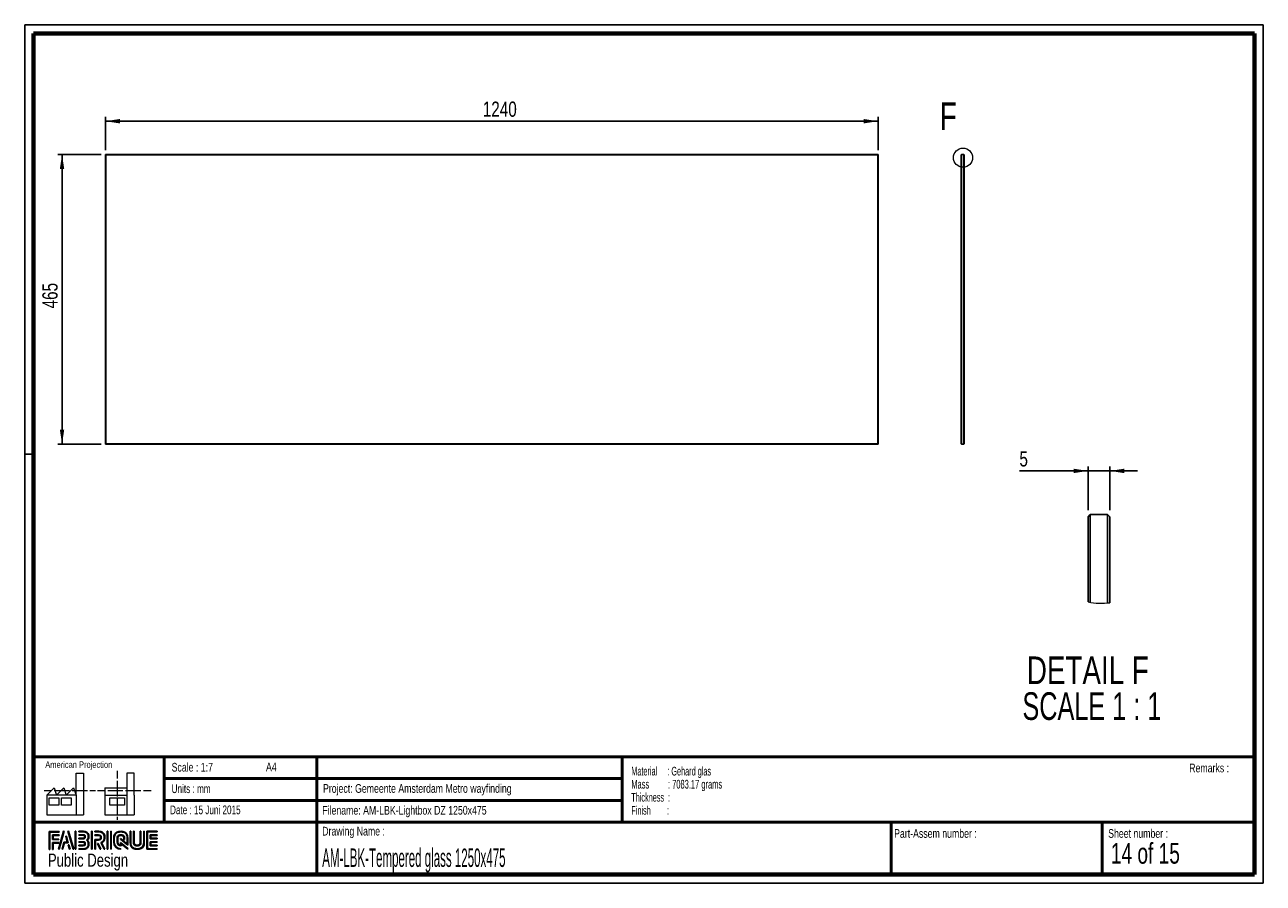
# Paper-space layout 'Tempered glass' of a CAD drawing. Header units: millimetres. Extents: x 7 to 291, y 7 to 204.
import ezdxf

# ---------------------------------------------------------------- set-up
doc = ezdxf.new("R2010")
doc.units = ezdxf.units.MM
for name, color, linetype in [('LAYER1', 7, 'Continuous'), ('LAYER2', 7, 'Continuous'), ('LOGO', 7, 'Continuous')]:
    doc.layers.add(name, color=color, linetype=linetype)
doc.styles.add('SLDTEXTSTYLE0', font='TXT', dxfattribs={"width": 0.7})
doc.styles.add('SLDTEXTSTYLE1', font='TXT', dxfattribs={"width": 0.75})
doc.styles.add('SLDTEXTSTYLE10', font='TXT', dxfattribs={"width": 0.56375})
doc.styles.add('SLDTEXTSTYLE14', font='TXT', dxfattribs={"width": 0.6875})
doc.styles.add('SLDTEXTSTYLE2', font='TXT', dxfattribs={"width": 0.697368})
doc.styles.add('SLDTEXTSTYLE6', font='TXT', dxfattribs={"width": 0.605})
doc.styles.add('SLDTEXTSTYLE7', font='TXT', dxfattribs={"width": 0.549})
doc.styles.add('SLDTEXTSTYLE8', font='TXT', dxfattribs={"width": 0.467045})
doc.styles.add('SLDTEXTSTYLE9', font='TXT', dxfattribs={"width": 0.681818})
doc.dimstyles.new('SLDDIMSTYLE18', dxfattribs={"dimtxt": 3.5, "dimasz": 3.302, "dimexe": 0, "dimexo": 0.0625, "dimgap": 0.875, "dimtad": 1, "dimrnd": 1e-09, "dimzin": 12, "dimdsep": 46, "dimtxsty": 'SLDTEXTSTYLE1', "dimsah": 1, "dimcen": 0.09, "dimadec": 0, "dimazin": 3, "dimtfac": 1, "dimtmove": 0, "dimatfit": 0, "dimfxl": 1, "dimfrac": 2, "dimtolj": 1, "dimtzin": 12, "dimarcsym": 0})
doc.dimstyles.new('SLDDIMSTYLE5', dxfattribs={"dimtxt": 3.5, "dimasz": 3.302, "dimexe": 0, "dimexo": 0.0625, "dimgap": 0.875, "dimtad": 1, "dimlfac": 7, "dimrnd": 1e-09, "dimzin": 12, "dimdsep": 46, "dimtxsty": 'SLDTEXTSTYLE1', "dimsah": 1, "dimcen": 0.09, "dimadec": 0, "dimazin": 3, "dimtfac": 1, "dimtofl": 0, "dimtmove": 0, "dimatfit": 3, "dimfxl": 1, "dimfrac": 2, "dimtolj": 1, "dimtzin": 12, "dimarcsym": 0})

# ---------------------------------------------------------------- blocks, each defined once
blk = doc.blocks.new('SW_NOTE_0_47')
at = {"layer": 'LOGO', "color": 0, "char_height": 2, "attachment_point": 1}
for s, insert, style in [('Material     : Gehard glas', (0, 2.58), 'SLDTEXTSTYLE6'), ('Mass         : 7083.17 grams', (0, -0.42), 'SLDTEXTSTYLE10'), ('Thickness  :', (0, -3.42), 'SLDTEXTSTYLE6'), ('Finish        :', (0, -6.42), 'SLDTEXTSTYLE7')]:
    blk.add_mtext(s, dxfattribs=dict(at, insert=insert, style=style))
blk = doc.blocks.new('_D_55')
at = {"layer": 'LOGO'}
for p, q in [((25.09, 174.99), (25.09, 182.65)), ((202.23, 174.99), (202.23, 182.65)), ((202.23, 181.65), (25.09, 181.65))]:
    blk.add_line(p, q, dxfattribs=at)
for points in [[(25.09, 181.65), (28.39, 181.14), (28.39, 182.16)], [(202.23, 181.65), (198.93, 182.16), (198.93, 181.14)]]:
    blk.add_solid(points, dxfattribs=at)
at = {"layer": 'LOGO', "insert": (111.59, 186.16), "char_height": 3.5, "attachment_point": 1, "style": 'SLDTEXTSTYLE1'}
blk.add_mtext('1240', dxfattribs=at)
blk = doc.blocks.new('_D_56')
at = {"layer": 'LOGO'}
for p, q in [((24.09, 173.99), (14.12, 173.99)), ((15.12, 173.99), (15.12, 107.56)), ((24.09, 107.56), (14.12, 107.56))]:
    blk.add_line(p, q, dxfattribs=at)
for points in [[(15.12, 173.99), (14.61, 170.69), (15.62, 170.69)], [(15.12, 107.56), (15.62, 110.87), (14.61, 110.87)]]:
    blk.add_solid(points, dxfattribs=at)
at = {"layer": 'LOGO', "insert": (10.6, 138.68), "char_height": 3.5, "attachment_point": 1, "rotation": 90, "style": 'SLDTEXTSTYLE1'}
blk.add_mtext('465', dxfattribs=at)
blk = doc.blocks.new('_D_57')
at = {"layer": 'LOGO'}
for p, q in [((250.39, 92.4), (250.39, 102.4)), ((255.39, 92.4), (255.39, 102.4)), ((250.39, 101.4), (234.66, 101.4)), ((255.39, 101.4), (250.39, 101.4)), ((255.39, 101.4), (261.74, 101.4))]:
    blk.add_line(p, q, dxfattribs=at)
for points in [[(250.39, 101.4), (247.09, 101.91), (247.09, 100.9)], [(255.39, 101.4), (258.7, 100.9), (258.7, 101.91)]]:
    blk.add_solid(points, dxfattribs=at)
at = {"layer": 'LOGO', "insert": (234.66, 105.92), "char_height": 3.5, "attachment_point": 1, "style": 'SLDTEXTSTYLE1'}
blk.add_mtext('5', dxfattribs=at)
blk = doc.blocks.new('SW_NOTE_0_48')
at = {"layer": 'LOGO', "color": 0, "char_height": 6.35, "attachment_point": 2}
for s, insert, style in [('DETAIL F', (16.17, 8.19), 'SLDTEXTSTYLE1'), ('SCALE 1 : 1', (17.1, -0.03), 'SLDTEXTSTYLE9')]:
    blk.add_mtext(s, dxfattribs=dict(at, insert=insert, style=style))

psp = doc.layouts.new('Tempered glass')

# ---------------------------------------------------------------- hatches: boundary and pattern name
at = {"layer": 'LOGO'}
for points in [[(12.1556, 14.5513), (12.2937, 14.5513), (12.2937, 18.5369), (14.4917, 18.5369), (14.4917, 18.6746), (12.1556, 18.6746)], [(13.0549, 16.9247), (13.0549, 17.7554), (14.4917, 17.7554), (14.4917, 17.8937), (12.9168, 17.8937), (12.9168, 16.7864), (14.3556, 16.7864), (14.3556, 16.9247)], [(15.6216, 18.6974), (15.4787, 18.6974), (14.2989, 14.5741), (14.4415, 14.5741)], [(15.2569, 14.5741), (15.6687, 16.0853), (16.5031, 16.0853), (16.108, 17.5808), (15.9604, 17.5808), (16.3241, 16.2236), (15.563, 16.2236), (15.1166, 14.5741)], [(17.7833, 14.5741), (16.6032, 18.6974), (16.4562, 18.6974), (17.6385, 14.5741)], [(18.2845, 14.5741), (18.2845, 18.6974), (18.1462, 18.6974), (18.1462, 14.5741)], [(21.988, 14.5741), (21.988, 18.6974), (21.8497, 18.6974), (21.8497, 14.5741)], [(25.6356, 14.5741), (25.6356, 18.6974), (25.4976, 18.6974), (25.4976, 14.5741)], [(26.4201, 14.5741), (26.4201, 18.6974), (26.2822, 18.6974), (26.2822, 14.5741)], [(35.4978, 17.0959), (35.4978, 17.7782), (36.9288, 17.7782), (36.9288, 17.9165), (35.3592, 17.9165), (35.3592, 16.9574), (36.9288, 16.9574), (36.9288, 17.0959)], [(13.0549, 14.5513), (13.0549, 16.0053), (14.3556, 16.0053), (14.3556, 16.1431), (12.9168, 16.1431), (12.9168, 14.5513)], [(16.9549, 14.5741), (16.6818, 15.5614), (16.5341, 15.5614), (16.8148, 14.5741)], [(24.0365, 14.5741), (23.378, 15.9163), (23.2241, 15.9163), (23.8828, 14.5741)], [(36.9288, 15.3561), (36.9288, 15.4945), (35.4978, 15.4945), (35.4978, 16.1769), (36.9288, 16.1769), (36.9288, 16.315), (35.3592, 16.315), (35.3592, 15.3561)]]:
    psp.add_hatch(color=256, dxfattribs=at).paths.add_polyline_path(points, flags=0)
h = psp.add_hatch(color=256, dxfattribs=at)
edge = h.paths.add_edge_path(flags=0)
edge.add_line((18.9972, 14.5741), (20.0042, 14.5741))
edge.add_spline(control_points=[(20.0042, 14.5741), (20.6984, 14.5741), (21.2627, 15.1403), (21.2627, 15.8358), (21.2627, 16.1289), (21.1483, 16.4103), (20.9458, 16.6392), (21.1483, 16.8676), (21.2627, 17.1492), (21.2627, 17.4425), (21.2627, 18.1373), (20.6984, 18.7026), (20.0042, 18.7026)], knot_values=[0, 0, 0, 0, 1, 2, 3, 4, 5, 6, 7, 8, 9, 10, 10, 10, 10], weights=[1, 1, 1, 1, 1, 1, 1, 1, 1, 1, 1, 1, 1], degree=3, periodic=0)
edge.add_line((20.0042, 18.7026), (18.9972, 18.7026))
edge.add_line((18.9972, 18.7026), (18.9972, 18.5645))
edge.add_line((18.9972, 18.5645), (20.0042, 18.5645))
edge.add_spline(control_points=[(20.0042, 18.5645), (20.6221, 18.5645), (21.1247, 18.0612), (21.1247, 17.4425), (21.1247, 17.1653), (21.0121, 16.897), (20.808, 16.687)], knot_values=[0, 0, 0, 0, 1, 2, 3, 4, 4, 4, 4], weights=[1, 1, 1, 1, 1, 1, 1], degree=3, periodic=0)
edge.add_line((20.808, 16.687), (20.7611, 16.6392))
edge.add_line((20.7611, 16.6392), (20.808, 16.5908))
edge.add_spline(control_points=[(20.808, 16.5908), (21.0121, 16.3809), (21.1247, 16.1126), (21.1247, 15.8358), (21.1247, 15.2162), (20.6221, 14.7124), (20.0042, 14.7124)], knot_values=[0, 0, 0, 0, 1, 2, 3, 4, 4, 4, 4], weights=[1, 1, 1, 1, 1, 1, 1], degree=3, periodic=0)
edge.add_line((20.0042, 14.7124), (18.9972, 14.7124))
edge.add_line((18.9972, 14.7124), (18.9972, 14.5741))
h = psp.add_hatch(color=256, dxfattribs=at)
edge = h.paths.add_edge_path(flags=0)
edge.add_line((18.9972, 16.9571), (20.0022, 16.9571))
edge.add_spline(control_points=[(20.0022, 16.9571), (20.2546, 16.9884), (20.4382, 17.1968), (20.4382, 17.442), (20.4382, 17.7119), (20.2241, 17.9238), (19.9504, 17.9238)], knot_values=[0, 0, 0, 0, 1, 2, 3, 4, 4, 4, 4], weights=[1, 1, 1, 1, 1, 1, 1], degree=3, periodic=0)
edge.add_line((19.9504, 17.9238), (18.9972, 17.9238))
edge.add_line((18.9972, 17.9238), (18.9972, 17.7856))
edge.add_line((18.9972, 17.7856), (19.9504, 17.7856))
edge.add_spline(control_points=[(19.9504, 17.7856), (20.1465, 17.7856), (20.3002, 17.6347), (20.3002, 17.442), (20.3002, 17.2663), (20.1685, 17.1169), (19.9931, 17.0945)], knot_values=[0, 0, 0, 0, 1, 2, 3, 4, 4, 4, 4], weights=[1, 1, 1, 1, 1, 1, 1], degree=3, periodic=0)
edge.add_line((19.9931, 17.0945), (18.9972, 17.095))
edge.add_line((18.9972, 17.095), (18.9972, 16.9571))
h = psp.add_hatch(color=256, dxfattribs=at)
edge = h.paths.add_edge_path(flags=0)
edge.add_line((24.7579, 14.5741), (24.9113, 14.5741))
edge.add_line((24.9113, 14.5741), (24.1868, 16.0495))
edge.add_spline(control_points=[(24.1868, 16.0495), (24.6425, 16.2927), (24.9381, 16.7668), (24.9381, 17.2873), (24.9381, 18.0647), (24.3067, 18.6974), (23.5307, 18.6974)], knot_values=[0, 0, 0, 0, 1, 2, 3, 4, 4, 4, 4], weights=[1, 1, 1, 1, 1, 1, 1], degree=3, periodic=0)
edge.add_line((23.5307, 18.6974), (22.6341, 18.6974))
edge.add_line((22.6341, 18.6974), (22.6341, 18.5596))
edge.add_line((22.6341, 18.5596), (23.5307, 18.5596))
edge.add_spline(control_points=[(23.5307, 18.5596), (24.2307, 18.5596), (24.8002, 17.9888), (24.8002, 17.2873), (24.8002, 16.7961), (24.5134, 16.3438), (24.0687, 16.1354)], knot_values=[0, 0, 0, 0, 1, 2, 3, 4, 4, 4, 4], weights=[1, 1, 1, 1, 1, 1, 1], degree=3, periodic=0)
edge.add_line((24.0687, 16.1354), (24.005, 16.1056))
edge.add_line((24.005, 16.1056), (24.7579, 14.5741))
h = psp.add_hatch(color=256, dxfattribs=at)
edge = h.paths.add_edge_path(flags=0)
edge.add_line((22.6341, 17.7782), (23.4766, 17.7782))
edge.add_spline(control_points=[(23.4766, 17.7782), (23.744, 17.7782), (23.9613, 17.5582), (23.9613, 17.2873), (23.9613, 17.0167), (23.744, 16.7964), (23.4766, 16.7964)], knot_values=[0, 0, 0, 0, 1, 2, 3, 4, 4, 4, 4], weights=[1, 1, 1, 1, 1, 1, 1], degree=3, periodic=0)
edge.add_line((23.4766, 16.7964), (22.6341, 16.7964))
edge.add_line((22.6341, 16.7964), (22.6341, 14.5741))
edge.add_line((22.6341, 14.5741), (22.7721, 14.5741))
edge.add_line((22.7721, 14.5741), (22.7721, 16.6587))
edge.add_line((22.7721, 16.6587), (23.4766, 16.6587))
edge.add_spline(control_points=[(23.4766, 16.6587), (23.8201, 16.6587), (24.0995, 16.9404), (24.0995, 17.2873), (24.0995, 17.634), (23.8201, 17.9165), (23.4766, 17.9165)], knot_values=[0, 0, 0, 0, 1, 2, 3, 4, 4, 4, 4], weights=[1, 1, 1, 1, 1, 1, 1], degree=3, periodic=0)
edge.add_line((23.4766, 17.9165), (22.6341, 17.9165))
edge.add_line((22.6341, 17.9165), (22.6341, 17.7782))
h = psp.add_hatch(color=256, dxfattribs=at)
edge = h.paths.add_edge_path(flags=0)
edge.add_line((30.2264, 15.5605), (30.2269, 17.0654))
edge.add_spline(control_points=[(30.2269, 17.0654), (30.2269, 17.9655), (29.4961, 18.6974), (28.598, 18.6974), (27.6991, 18.6974), (26.9681, 17.9655), (26.9681, 17.0654)], knot_values=[0, 0, 0, 0, 1, 2, 3, 4, 4, 4, 4], weights=[1, 1, 1, 1, 1, 1, 1], degree=3, periodic=0)
edge.add_line((26.9681, 17.0654), (26.9681, 16.2063))
edge.add_spline(control_points=[(26.9681, 16.2063), (26.9681, 15.3065), (27.6986, 14.5741), (28.597, 14.5741)], knot_values=[1, 1, 1, 1, 2, 2, 2, 2], weights=[1, 1, 1, 1], degree=3, periodic=0)
edge.add_line((28.597, 14.5741), (28.597, 14.7124))
edge.add_spline(control_points=[(28.597, 14.7124), (27.7748, 14.7124), (27.1063, 15.3828), (27.1063, 16.2063)], knot_values=[3, 3, 3, 3, 4, 4, 4, 4], weights=[1, 1, 1, 1], degree=3, periodic=0)
edge.add_line((27.1063, 16.2063), (27.1063, 17.0654))
edge.add_spline(control_points=[(27.1063, 17.0654), (27.1063, 17.8894), (27.7754, 18.5596), (28.598, 18.5596), (29.42, 18.5596), (30.0886, 17.8894), (30.0886, 17.0654)], knot_values=[0, 0, 0, 0, 1, 2, 3, 4, 4, 4, 4], weights=[1, 1, 1, 1, 1, 1, 1], degree=3, periodic=0)
edge.add_spline(control_points=[(30.0886, 17.0654), (30.0886, 16.0664), (30.0886, 15.8401), (29.8944, 15.9884), (28.5267, 17.0528)], knot_values=[0, 0, 0, 0, 1, 2, 2, 2, 2], weights=[1, 1, 1, 1, 1], degree=3, periodic=0)
edge.add_line((28.5267, 17.0528), (28.5267, 16.8867))
edge.add_line((28.5267, 16.8867), (30.2264, 15.5605))
h = psp.add_hatch(color=256, dxfattribs=at)
edge = h.paths.add_edge_path(flags=0)
edge.add_line((30.2264, 14.5741), (30.2264, 14.7661))
edge.add_line((30.2264, 14.7661), (28.5267, 16.1333))
edge.add_line((28.5267, 16.1333), (28.5267, 15.5082))
edge.add_spline(control_points=[(28.5267, 15.5082), (28.169, 15.5446), (27.8856, 15.8387), (27.8856, 16.2082)], knot_values=[0, 0, 0, 0, 1, 1, 1, 1], weights=[1, 1, 1, 1], degree=3, periodic=0)
edge.add_line((27.8856, 16.2082), (27.8864, 17.064))
edge.add_spline(control_points=[(27.8864, 17.064), (27.8864, 17.4571), (28.2058, 17.7773), (28.598, 17.7773), (28.99, 17.7773), (29.3093, 17.4571), (29.3093, 17.064)], knot_values=[0, 0, 0, 0, 1, 2, 3, 4, 4, 4, 4], weights=[1, 1, 1, 1, 1, 1, 1], degree=3, periodic=0)
edge.add_line((29.3093, 17.064), (29.3085, 16.8265))
edge.add_line((29.3085, 16.8265), (29.4466, 16.826))
edge.add_line((29.4466, 16.826), (29.4471, 17.0636))
edge.add_spline(control_points=[(29.4471, 17.0636), (29.4471, 17.5332), (29.0661, 17.9151), (28.598, 17.9151), (28.1296, 17.9151), (27.7484, 17.5332), (27.7484, 17.064)], knot_values=[0, 0, 0, 0, 1, 2, 3, 4, 4, 4, 4], weights=[1, 1, 1, 1, 1, 1, 1], degree=3, periodic=0)
edge.add_line((27.7484, 17.064), (27.7474, 16.2082))
edge.add_spline(control_points=[(27.7474, 16.2082), (27.7474, 15.7385), (28.1279, 15.3559), (28.5952, 15.3559)], knot_values=[0, 0, 0, 0, 1, 1, 1, 1], weights=[1, 1, 1, 1], degree=3, periodic=0)
edge.add_line((28.5952, 15.3559), (28.6644, 15.3559))
edge.add_line((28.6644, 15.3559), (28.6644, 15.8538))
edge.add_line((28.6644, 15.8538), (30.2264, 14.5741))
h = psp.add_hatch(color=256, dxfattribs=at)
edge = h.paths.add_edge_path(flags=0)
edge.add_line((30.7263, 18.6974), (30.7263, 16.2063))
edge.add_spline(control_points=[(30.7263, 16.2063), (30.7263, 15.3065), (31.457, 14.5741), (32.3551, 14.5741), (33.2541, 14.5741), (33.985, 15.3065), (33.985, 16.2063)], knot_values=[0, 0, 0, 0, 1, 2, 3, 4, 4, 4, 4], weights=[1, 1, 1, 1, 1, 1, 1], degree=3, periodic=0)
edge.add_line((33.985, 16.2063), (33.985, 18.6974))
edge.add_line((33.985, 18.6974), (33.847, 18.6974))
edge.add_line((33.847, 18.6974), (33.847, 16.2063))
edge.add_spline(control_points=[(33.847, 16.2063), (33.847, 15.3828), (33.1776, 14.7124), (32.3551, 14.7124), (31.5331, 14.7124), (30.8641, 15.3828), (30.8641, 16.2063)], knot_values=[0, 0, 0, 0, 1, 2, 3, 4, 4, 4, 4], weights=[1, 1, 1, 1, 1, 1, 1], degree=3, periodic=0)
edge.add_line((30.8641, 16.2063), (30.8641, 18.6974))
edge.add_line((30.8641, 18.6974), (30.7263, 18.6974))
h = psp.add_hatch(color=256, dxfattribs=at)
edge = h.paths.add_edge_path(flags=0)
edge.add_line((31.5062, 18.6974), (31.5062, 16.2082))
edge.add_spline(control_points=[(31.5062, 16.2082), (31.5062, 15.7388), (31.8869, 15.3566), (32.3551, 15.3566), (32.8235, 15.3566), (33.2045, 15.7388), (33.2045, 16.2082)], knot_values=[0, 0, 0, 0, 1, 2, 3, 4, 4, 4, 4], weights=[1, 1, 1, 1, 1, 1, 1], degree=3, periodic=0)
edge.add_line((33.2045, 16.2082), (33.2045, 18.6974))
edge.add_line((33.2045, 18.6974), (33.0666, 18.6974))
edge.add_line((33.0666, 18.6974), (33.0666, 16.2082))
edge.add_spline(control_points=[(33.0666, 16.2082), (33.0666, 15.8148), (32.747, 15.4947), (32.3551, 15.4947), (31.9628, 15.4947), (31.6439, 15.8148), (31.6439, 16.2082)], knot_values=[0, 0, 0, 0, 1, 2, 3, 4, 4, 4, 4], weights=[1, 1, 1, 1, 1, 1, 1], degree=3, periodic=0)
edge.add_line((31.6439, 16.2082), (31.6439, 18.6974))
edge.add_line((31.6439, 18.6974), (31.5062, 18.6974))
h = psp.add_hatch(color=256, dxfattribs=at)
edge = h.paths.add_edge_path(flags=0)
edge.add_line((36.9288, 14.5736), (36.9288, 14.7117))
edge.add_spline(control_points=[(36.9288, 14.7117), (34.866, 14.7117), (34.7363, 14.7117), (34.7363, 14.8426), (34.7363, 18.4287), (34.7363, 18.5596)], knot_values=[0, 0, 0, 0, 1, 2, 3, 3, 3, 3], weights=[1, 1, 1, 1, 1, 1], degree=3, periodic=0)
edge.add_line((34.7363, 18.5596), (36.9288, 18.5596))
edge.add_line((36.9288, 18.5596), (36.9288, 18.6974))
edge.add_line((36.9288, 18.6974), (34.5979, 18.6974))
edge.add_line((34.5979, 18.6974), (34.5979, 14.5736))
edge.add_line((34.5979, 14.5736), (36.9288, 14.5736))
h = psp.add_hatch(color=256, dxfattribs=at)
edge = h.paths.add_edge_path(flags=0)
edge.add_line((18.9972, 15.3466), (19.9504, 15.3466))
edge.add_spline(control_points=[(19.9504, 15.3466), (20.2196, 15.3466), (20.4382, 15.5659), (20.4382, 15.8358), (20.4382, 16.1058), (20.2241, 16.3174), (19.9504, 16.3174), (19.9502, 16.3174), (18.997, 16.3155)], knot_values=[0, 0, 0, 0, 1, 2, 3, 4, 5, 6, 6, 6, 6], weights=[1, 1, 1, 1, 1, 1, 1, 1, 1], degree=3, periodic=0)
edge.add_line((18.997, 16.3155), (18.9972, 16.1774))
edge.add_line((18.9972, 16.1774), (19.9504, 16.1793))
edge.add_spline(control_points=[(19.9504, 16.1793), (20.1465, 16.1793), (20.3002, 16.0283), (20.3002, 15.8358), (20.3002, 15.642), (20.1433, 15.4843), (19.9504, 15.4843)], knot_values=[0, 0, 0, 0, 1, 2, 3, 4, 4, 4, 4], weights=[1, 1, 1, 1, 1, 1, 1], degree=3, periodic=0)
edge.add_line((19.9504, 15.4843), (18.9972, 15.4843))
edge.add_line((18.9972, 15.4843), (18.9972, 15.3466))

# ---------------------------------------------------------------- linework, layer by layer
at = {"color": 7, "linetype": 'Continuous', "lineweight": 25}
for p, q in [((25.1588, 173.9205), (25.0874, 173.9919)), ((25.0874, 173.9919), (202.2303, 173.9919)), ((25.0874, 107.5633), (25.0874, 173.9919)), ((202.1588, 173.9205), (25.1588, 173.9205)), ((25.1588, 173.9205), (25.1588, 107.6348)), ((202.2303, 173.9919), (202.1588, 173.9205)), ((202.1588, 107.6348), (202.1588, 173.9205)), ((202.2303, 173.9919), (202.2303, 107.5633)), ((221.3719, 173.9919), (221.3005, 173.9205)), ((221.3005, 107.6348), (221.3005, 173.9205)), ((221.3719, 173.9919), (221.3719, 107.5633)), ((221.9433, 173.9919), (221.3719, 173.9919)), ((221.9433, 107.5633), (221.9433, 173.9919)), ((222.0148, 173.9205), (221.9433, 173.9919)), ((222.0148, 173.9205), (222.0148, 107.6348)), ((25.1588, 107.6348), (25.0874, 107.5633)), ((202.2303, 107.5633), (25.0874, 107.5633)), ((25.1588, 107.6348), (202.1588, 107.6348)), ((202.2303, 107.5633), (202.1588, 107.6348)), ((221.3719, 107.5633), (221.3005, 107.6348)), ((221.9433, 107.5633), (221.3719, 107.5633)), ((222.0148, 107.6348), (221.9433, 107.5633)), ((250.8933, 91.4033), (250.3933, 90.9033)), ((250.3933, 71.3332), (250.3933, 90.9033)), ((250.8933, 91.4033), (250.8933, 71.2422)), ((254.8933, 91.4033), (250.8933, 91.4033)), ((254.8933, 71.1109), (254.8933, 91.4033)), ((255.3933, 90.9033), (254.8933, 91.4033)), ((255.3933, 90.9033), (255.3933, 71.1682))]:
    psp.add_line(p, q, dxfattribs=at)
at = {"color": 7, "linetype": 'Continuous', "lineweight": 18}
psp.add_circle((221.729, 173.2776), 2.1951, dxfattribs=at)
psp.add_arc((253.3933, 86.4033), 15.3658, 258.741375, 277.478804, dxfattribs=at)
at = {"layer": 'LAYER1', "lineweight": 50}
for p, q in [((8.5696, 35.7839), (288.5696, 35.7839)), ((38.5696, 35.7839), (38.5696, 20.7839)), ((73.5696, 35.7839), (73.5696, 8.7839)), ((143.5696, 35.7839), (143.5696, 20.7839)), ((38.5696, 30.7839), (143.5696, 30.7839)), ((38.5696, 25.7839), (143.5696, 25.7839)), ((8.5696, 20.7839), (288.5696, 20.7839)), ((205.2225, 8.7839), (205.2225, 20.7839)), ((253.6509, 8.7839), (253.6509, 20.7839))]:
    psp.add_line(p, q, dxfattribs=at)
at = {"layer": 'LAYER2', "lineweight": 70}
for p, q in [((8.5696, 8.7839), (8.5696, 201.7839)), ((8.5696, 201.7839), (288.5696, 201.7839)), ((288.5696, 201.7839), (288.5696, 8.7839)), ((288.5696, 8.7839), (8.5696, 8.7839))]:
    psp.add_line(p, q, dxfattribs=at)
at = {"layer": 'LOGO'}
for p, q in [((6.5696, 203.7839), (290.5696, 203.7839)), ((6.5696, 203.7839), (6.5696, 6.7839)), ((290.5696, 203.7839), (290.5696, 6.7839)), ((6.5696, 105.2839), (8.6215, 105.2839)), ((6.5696, 6.7839), (290.5696, 6.7839))]:
    psp.add_line(p, q, dxfattribs=at)
at = {"layer": 'LOGO', "color": 7, "linetype": 'Continuous', "lineweight": 18}
for p, q in [((18.3208, 26.9711), (18.3208, 32.0361)), ((18.3208, 32.0361), (20.0027, 32.0361)), ((20.0027, 32.0361), (20.0027, 22.4704)), ((27.7328, 32.596), (27.7328, 30.8389)), ((31.6542, 32.0317), (29.9723, 32.0317)), ((29.9723, 32.0317), (29.9723, 22.466)), ((31.6542, 26.9668), (31.6542, 32.0317)), ((11.5933, 26.9711), (13.2752, 28.6594)), ((13.2752, 28.6594), (13.8375, 26.9711)), ((13.8375, 26.9711), (15.5194, 28.6594)), ((15.5194, 28.6594), (16.0814, 26.9711)), ((16.0814, 26.9711), (17.7632, 28.6594)), ((17.7632, 28.6594), (18.3208, 26.9711)), ((24.9266, 28.655), (24.9266, 26.9668)), ((24.9266, 28.655), (29.9723, 28.655)), ((27.7328, 30.2516), (27.7328, 28.4899)), ((27.7328, 28.4899), (27.7328, 26.7282)), ((10.9809, 28.0997), (12.736, 28.0997)), ((18.3208, 26.9711), (11.5933, 26.9711)), ((11.5933, 26.9711), (11.5933, 22.4704)), ((12.1556, 26.4115), (14.3995, 26.4115)), ((12.1556, 24.7231), (12.1556, 26.4115)), ((13.321, 28.0997), (15.076, 28.0997)), ((14.3995, 26.4115), (14.3995, 24.7231)), ((14.957, 26.4115), (17.2012, 26.4115)), ((14.957, 24.7231), (14.957, 26.4115)), ((15.076, 28.0997), (16.8309, 28.0997)), ((17.2012, 26.4115), (17.2012, 24.7231)), ((17.4159, 28.0997), (19.1711, 28.0997)), ((18.3208, 26.9711), (18.3208, 22.4704)), ((19.1711, 28.0997), (20.926, 28.0997)), ((21.511, 28.0997), (22.8089, 28.0997)), ((23.2447, 28.0953), (24.9952, 28.0953)), ((24.9266, 26.9668), (29.9723, 26.9668)), ((24.9266, 26.9668), (24.9266, 22.466)), ((25.5802, 28.0953), (27.3352, 28.0953)), ((26.0509, 26.4071), (29.4147, 26.4071)), ((26.0509, 24.7187), (26.0509, 26.4071)), ((27.3352, 28.0953), (29.0902, 28.0953)), ((27.7328, 26.1409), (27.7328, 24.3793)), ((29.4147, 26.4071), (29.4147, 24.7187)), ((29.6752, 28.0953), (31.4303, 28.0953)), ((31.4303, 28.0953), (33.1853, 28.0953)), ((31.6542, 26.9668), (31.6542, 22.466)), ((33.7703, 28.0953), (35.5252, 28.0953)), ((14.3995, 24.7231), (12.1556, 24.7231)), ((17.2012, 24.7231), (14.957, 24.7231)), ((29.4147, 24.7187), (26.0509, 24.7187)), ((27.7328, 24.3793), (27.7328, 22.6175)), ((11.5933, 22.4704), (18.3208, 22.4704)), ((18.3208, 22.4704), (20.0027, 22.4704)), ((24.9266, 22.466), (31.6542, 22.466)), ((27.7328, 22.0302), (27.7328, 21.342))]:
    psp.add_line(p, q, dxfattribs=at)
at = {"layer": 'LOGO', "color": 7, "linetype": 'Continuous', "lineweight": 25}
for p, q in [((14.4917, 18.6746), (12.1556, 18.6746)), ((15.4787, 18.6974), (14.2989, 14.5741)), ((14.4415, 14.5741), (15.6216, 18.6974))]:
    psp.add_line(p, q, dxfattribs=at)
at = {"layer": 'LOGO', "color": 7, "lineweight": 25}
for p, q in [((12.1556, 18.6746), (12.1556, 14.5513)), ((12.2937, 18.5369), (14.4917, 18.5369)), ((12.2937, 14.5513), (12.2937, 18.5369)), ((14.4917, 17.8937), (12.9168, 17.8937)), ((12.9168, 17.8937), (12.9168, 16.7864)), ((13.0549, 16.9247), (13.0549, 17.7554)), ((13.0549, 17.7554), (14.4917, 17.7554)), ((14.4917, 18.5369), (14.4917, 18.6746)), ((14.4917, 17.7554), (14.4917, 17.8937)), ((15.6216, 18.6974), (15.4787, 18.6974)), ((16.108, 17.5808), (15.9604, 17.5808)), ((15.9604, 17.5808), (16.3241, 16.2236)), ((16.5031, 16.0853), (16.108, 17.5808)), ((16.4562, 18.6974), (17.6385, 14.5741)), ((16.6032, 18.6974), (16.4562, 18.6974)), ((17.7833, 14.5741), (16.6032, 18.6974)), ((18.1462, 18.6974), (18.1462, 14.5741)), ((18.2845, 18.6974), (18.1462, 18.6974)), ((18.2845, 14.5741), (18.2845, 18.6974)), ((18.9972, 18.7026), (18.9972, 18.5645)), ((20.0042, 18.7026), (18.9972, 18.7026)), ((18.9972, 18.5645), (20.0042, 18.5645)), ((18.9972, 17.9238), (18.9972, 17.7856)), ((19.9504, 17.9238), (18.9972, 17.9238)), ((18.9972, 17.7856), (19.9504, 17.7856)), ((19.9931, 17.0945), (18.9972, 17.095)), ((18.9972, 17.095), (18.9972, 16.9571)), ((21.8497, 18.6974), (21.8497, 14.5741)), ((21.988, 18.6974), (21.8497, 18.6974)), ((21.988, 14.5741), (21.988, 18.6974)), ((23.5307, 18.6974), (22.6341, 18.6974)), ((22.6341, 18.6974), (22.6341, 18.5596)), ((22.6341, 18.5596), (23.5307, 18.5596)), ((23.4766, 17.9165), (22.6341, 17.9165)), ((22.6341, 17.9165), (22.6341, 17.7782)), ((23.4766, 17.9165), (22.6341, 17.9165)), ((22.6341, 17.9165), (22.6341, 17.7782)), ((22.6341, 17.7782), (23.4766, 17.7782)), ((22.6341, 17.7782), (23.4766, 17.7782)), ((25.4976, 18.6974), (25.4976, 14.5741)), ((25.6356, 18.6974), (25.4976, 18.6974)), ((25.6356, 14.5741), (25.6356, 18.6974)), ((26.2822, 18.6974), (26.2822, 14.5741)), ((26.4201, 18.6974), (26.2822, 18.6974)), ((26.4201, 14.5741), (26.4201, 18.6974)), ((26.9681, 17.0654), (26.9681, 16.2063)), ((26.9681, 17.0654), (26.9681, 16.2063)), ((27.1063, 16.2063), (27.1063, 17.0654)), ((27.1063, 16.2063), (27.1063, 17.0654)), ((27.7484, 17.064), (27.7474, 16.2082)), ((27.8856, 16.2082), (27.8864, 17.064)), ((28.5267, 17.0528), (28.5267, 16.8867)), ((28.5267, 17.0528), (28.5267, 16.8867)), ((29.3093, 17.064), (29.3085, 16.8265)), ((29.4466, 16.826), (29.4471, 17.0636)), ((30.2264, 15.5605), (30.2269, 17.0654)), ((30.2264, 15.5605), (30.2269, 17.0654)), ((30.8641, 18.6974), (30.7263, 18.6974)), ((30.7263, 18.6974), (30.7263, 16.2063)), ((30.8641, 18.6974), (30.7263, 18.6974)), ((30.7263, 18.6974), (30.7263, 16.2063)), ((30.8641, 16.2063), (30.8641, 18.6974)), ((30.8641, 16.2063), (30.8641, 18.6974)), ((31.6439, 18.6974), (31.5062, 18.6974)), ((31.5062, 18.6974), (31.5062, 16.2082)), ((31.6439, 18.6974), (31.5062, 18.6974)), ((31.5062, 18.6974), (31.5062, 16.2082)), ((31.6439, 16.2082), (31.6439, 18.6974)), ((31.6439, 16.2082), (31.6439, 18.6974)), ((33.0666, 18.6974), (33.0666, 16.2082)), ((33.2045, 18.6974), (33.0666, 18.6974)), ((33.0666, 18.6974), (33.0666, 16.2082)), ((33.2045, 18.6974), (33.0666, 18.6974)), ((33.2045, 16.2082), (33.2045, 18.6974)), ((33.2045, 16.2082), (33.2045, 18.6974)), ((33.847, 18.6974), (33.847, 16.2063)), ((33.985, 18.6974), (33.847, 18.6974)), ((33.847, 18.6974), (33.847, 16.2063)), ((33.985, 18.6974), (33.847, 18.6974)), ((33.985, 16.2063), (33.985, 18.6974)), ((33.985, 16.2063), (33.985, 18.6974)), ((36.9288, 18.6974), (34.5979, 18.6974)), ((34.5979, 18.6974), (34.5979, 14.5736)), ((36.9288, 18.6974), (34.5979, 18.6974)), ((34.5979, 18.6974), (34.5979, 14.5736)), ((34.7363, 18.5596), (36.9288, 18.5596)), ((34.7363, 18.5596), (36.9288, 18.5596)), ((36.9288, 17.9165), (35.3592, 17.9165)), ((35.3592, 17.9165), (35.3592, 16.9574)), ((36.9288, 17.9165), (35.3592, 17.9165)), ((35.3592, 17.9165), (35.3592, 16.9574)), ((35.4978, 17.0959), (35.4978, 17.7782)), ((35.4978, 17.7782), (36.9288, 17.7782)), ((35.4978, 17.0959), (35.4978, 17.7782)), ((35.4978, 17.7782), (36.9288, 17.7782)), ((36.9288, 17.0959), (35.4978, 17.0959)), ((36.9288, 17.0959), (35.4978, 17.0959)), ((36.9288, 18.5596), (36.9288, 18.6974)), ((36.9288, 18.5596), (36.9288, 18.6974)), ((36.9288, 17.7782), (36.9288, 17.9165)), ((36.9288, 17.7782), (36.9288, 17.9165)), ((36.9288, 16.9574), (36.9288, 17.0959)), ((36.9288, 16.9574), (36.9288, 17.0959)), ((12.1556, 14.5513), (12.2937, 14.5513)), ((12.9168, 16.7864), (14.3556, 16.7864)), ((14.3556, 16.1431), (12.9168, 16.1431)), ((12.9168, 16.1431), (12.9168, 14.5513)), ((12.9168, 14.5513), (13.0549, 14.5513)), ((14.3556, 16.9247), (13.0549, 16.9247)), ((13.0549, 14.5513), (13.0549, 16.0053)), ((13.0549, 16.0053), (14.3556, 16.0053)), ((14.2989, 14.5741), (14.4415, 14.5741)), ((14.3556, 16.7864), (14.3556, 16.9247)), ((14.3556, 16.0053), (14.3556, 16.1431)), ((15.563, 16.2236), (15.1166, 14.5741)), ((15.1166, 14.5741), (15.2569, 14.5741)), ((15.2569, 14.5741), (15.6687, 16.0853)), ((16.3241, 16.2236), (15.563, 16.2236)), ((16.5341, 15.5614), (16.8148, 14.5741)), ((16.6818, 15.5614), (16.5341, 15.5614)), ((16.9549, 14.5741), (16.6818, 15.5614)), ((16.8148, 14.5741), (16.9549, 14.5741)), ((17.6385, 14.5741), (17.7833, 14.5741)), ((18.1462, 14.5741), (18.2845, 14.5741)), ((18.997, 16.3155), (18.9972, 16.1774)), ((18.9972, 16.9571), (20.0022, 16.9571)), ((18.9972, 16.1774), (19.9504, 16.1793)), ((19.9504, 15.4843), (18.9972, 15.4843)), ((18.9972, 15.4843), (18.9972, 15.3466)), ((18.9972, 15.3466), (19.9504, 15.3466)), ((20.0042, 14.7124), (18.9972, 14.7124)), ((18.9972, 14.7124), (18.9972, 14.5741)), ((18.9972, 14.5741), (20.0042, 14.5741)), ((20.808, 16.687), (20.7611, 16.6392)), ((20.7611, 16.6392), (20.808, 16.5908)), ((21.8497, 14.5741), (21.988, 14.5741)), ((23.4766, 16.7964), (22.6341, 16.7964)), ((22.6341, 16.7964), (22.6341, 14.5741)), ((23.4766, 16.7964), (22.6341, 16.7964)), ((22.6341, 16.7964), (22.6341, 14.5741)), ((22.6341, 14.5741), (22.7721, 14.5741)), ((22.6341, 14.5741), (22.7721, 14.5741)), ((22.7721, 14.5741), (22.7721, 16.6587)), ((22.7721, 16.6587), (23.4766, 16.6587)), ((22.7721, 14.5741), (22.7721, 16.6587)), ((22.7721, 16.6587), (23.4766, 16.6587)), ((23.2241, 15.9163), (23.8828, 14.5741)), ((23.378, 15.9163), (23.2241, 15.9163)), ((23.2241, 15.9163), (23.8828, 14.5741)), ((23.378, 15.9163), (23.2241, 15.9163)), ((24.0365, 14.5741), (23.378, 15.9163)), ((24.0365, 14.5741), (23.378, 15.9163)), ((23.8828, 14.5741), (24.0365, 14.5741)), ((23.8828, 14.5741), (24.0365, 14.5741)), ((24.0687, 16.1354), (24.005, 16.1056)), ((24.005, 16.1056), (24.7579, 14.5741)), ((24.9113, 14.5741), (24.1868, 16.0495)), ((24.7579, 14.5741), (24.9113, 14.5741)), ((25.4976, 14.5741), (25.6356, 14.5741)), ((26.2822, 14.5741), (26.4201, 14.5741)), ((28.5267, 16.8867), (30.2264, 15.5605)), ((28.5267, 16.8867), (30.2264, 15.5605)), ((30.2264, 14.7661), (28.5267, 16.1333)), ((28.5267, 16.1333), (28.5267, 15.5082)), ((28.5952, 15.3559), (28.6644, 15.3559)), ((28.597, 14.5741), (28.597, 14.7124)), ((28.597, 14.5741), (28.597, 14.7124)), ((28.6644, 15.3559), (28.6644, 15.8538)), ((28.6644, 15.8538), (30.2264, 14.5741)), ((29.3085, 16.8265), (29.4466, 16.826)), ((30.2264, 14.5741), (30.2264, 14.7661)), ((34.5979, 14.5736), (36.9288, 14.5736)), ((34.5979, 14.5736), (36.9288, 14.5736)), ((35.3592, 16.9574), (36.9288, 16.9574)), ((35.3592, 16.9574), (36.9288, 16.9574)), ((36.9288, 16.315), (35.3592, 16.315)), ((35.3592, 16.315), (35.3592, 15.3561)), ((36.9288, 16.315), (35.3592, 16.315)), ((35.3592, 16.315), (35.3592, 15.3561)), ((35.3592, 15.3561), (36.9288, 15.3561)), ((35.3592, 15.3561), (36.9288, 15.3561)), ((35.4978, 15.4945), (35.4978, 16.1769)), ((35.4978, 16.1769), (36.9288, 16.1769)), ((35.4978, 15.4945), (35.4978, 16.1769)), ((35.4978, 16.1769), (36.9288, 16.1769)), ((36.9288, 15.4945), (35.4978, 15.4945)), ((36.9288, 15.4945), (35.4978, 15.4945)), ((36.9288, 16.1769), (36.9288, 16.315)), ((36.9288, 16.1769), (36.9288, 16.315)), ((36.9288, 15.3561), (36.9288, 15.4945)), ((36.9288, 15.3561), (36.9288, 15.4945)), ((36.9288, 14.5736), (36.9288, 14.7117)), ((36.9288, 14.5736), (36.9288, 14.7117))]:
    psp.add_line(p, q, dxfattribs=at)
for points, degree in [([(20.0022, 16.9571), (20.2546, 16.9884), (20.4382, 17.1968), (20.4382, 17.442), (20.4382, 17.7119), (20.2241, 17.9238), (19.9504, 17.9238)], 3), ([(19.9504, 17.7856), (20.1465, 17.7856), (20.3002, 17.6347), (20.3002, 17.442), (20.3002, 17.2663), (20.1685, 17.1169), (19.9931, 17.0945)], 3), ([(20.0042, 14.5741), (20.6984, 14.5741), (21.2627, 15.1403), (21.2627, 15.8358), (21.2627, 16.1289), (21.1483, 16.4103), (20.9458, 16.6392), (21.1483, 16.8676), (21.2627, 17.1492), (21.2627, 17.4425), (21.2627, 18.1373), (20.6984, 18.7026), (20.0042, 18.7026)], 3), ([(20.0042, 18.5645), (20.6221, 18.5645), (21.1247, 18.0612), (21.1247, 17.4425), (21.1247, 17.1653), (21.0121, 16.897), (20.808, 16.687)], 3), ([(23.4766, 16.6587), (23.8201, 16.6587), (24.0995, 16.9404), (24.0995, 17.2873), (24.0995, 17.634), (23.8201, 17.9165), (23.4766, 17.9165)], 3), ([(23.4766, 17.7782), (23.744, 17.7782), (23.9613, 17.5582), (23.9613, 17.2873), (23.9613, 17.0167), (23.744, 16.7964), (23.4766, 16.7964)], 3), ([(24.1868, 16.0495), (24.6425, 16.2927), (24.9381, 16.7668), (24.9381, 17.2873), (24.9381, 18.0647), (24.3067, 18.6974), (23.5307, 18.6974)], 3), ([(23.5307, 18.5596), (24.2307, 18.5596), (24.8002, 17.9888), (24.8002, 17.2873), (24.8002, 16.7961), (24.5134, 16.3438), (24.0687, 16.1354)], 3), ([(30.2269, 17.0654), (30.2269, 17.9655), (29.4961, 18.6974), (28.598, 18.6974), (27.6991, 18.6974), (26.9681, 17.9655), (26.9681, 17.0654)], 3), ([(27.1063, 17.0654), (27.1063, 17.8894), (27.7754, 18.5596), (28.598, 18.5596), (29.42, 18.5596), (30.0886, 17.8894), (30.0886, 17.0654)], 3), ([(29.4471, 17.0636), (29.4471, 17.5332), (29.0661, 17.9151), (28.598, 17.9151), (28.1296, 17.9151), (27.7484, 17.5332), (27.7484, 17.064)], 3), ([(27.8864, 17.064), (27.8864, 17.4571), (28.2058, 17.7773), (28.598, 17.7773), (28.99, 17.7773), (29.3093, 17.4571), (29.3093, 17.064)], 3), ([(30.0886, 17.0654), (30.0886, 16.0664), (30.0886, 15.8401), (29.8944, 15.9884), (28.5267, 17.0528)], 3), ([(36.9288, 14.7117), (34.866, 14.7117), (34.7363, 14.7117), (34.7363, 14.8426), (34.7363, 18.4287), (34.7363, 18.5596)], 3), ([(15.6687, 16.0853), (15.7611, 16.0853), (16.5031, 16.0853)], 2), ([(19.9504, 15.3466), (20.2196, 15.3466), (20.4382, 15.5659), (20.4382, 15.8358), (20.4382, 16.1058), (20.2241, 16.3174), (19.9504, 16.3174), (19.9502, 16.3174), (18.997, 16.3155)], 3), ([(19.9504, 16.1793), (20.1465, 16.1793), (20.3002, 16.0283), (20.3002, 15.8358), (20.3002, 15.642), (20.1433, 15.4843), (19.9504, 15.4843)], 3), ([(20.808, 16.5908), (21.0121, 16.3809), (21.1247, 16.1126), (21.1247, 15.8358), (21.1247, 15.2162), (20.6221, 14.7124), (20.0042, 14.7124)], 3), ([(26.9681, 16.2063), (26.9681, 15.3065), (27.6986, 14.5741), (28.597, 14.5741)], 3), ([(26.9681, 16.2063), (26.9681, 15.3065), (27.6986, 14.5741), (28.597, 14.5741)], 3), ([(28.597, 14.7124), (27.7748, 14.7124), (27.1063, 15.3828), (27.1063, 16.2063)], 3), ([(28.597, 14.7124), (27.7748, 14.7124), (27.1063, 15.3828), (27.1063, 16.2063)], 3), ([(27.7474, 16.2082), (27.7474, 15.7385), (28.1279, 15.3559), (28.5952, 15.3559)], 3), ([(28.5267, 15.5082), (28.169, 15.5446), (27.8856, 15.8387), (27.8856, 16.2082)], 3), ([(30.7263, 16.2063), (30.7263, 15.3065), (31.457, 14.5741), (32.3551, 14.5741), (33.2541, 14.5741), (33.985, 15.3065), (33.985, 16.2063)], 3), ([(33.847, 16.2063), (33.847, 15.3828), (33.1776, 14.7124), (32.3551, 14.7124), (31.5331, 14.7124), (30.8641, 15.3828), (30.8641, 16.2063)], 3), ([(31.5062, 16.2082), (31.5062, 15.7388), (31.8869, 15.3566), (32.3551, 15.3566), (32.8235, 15.3566), (33.2045, 15.7388), (33.2045, 16.2082)], 3), ([(33.0666, 16.2082), (33.0666, 15.8148), (32.747, 15.4947), (32.3551, 15.4947), (31.9628, 15.4947), (31.6439, 15.8148), (31.6439, 16.2082)], 3)]:
    psp.add_open_spline(points, degree=degree, dxfattribs=at)

# ---------------------------------------------------------------- block references
at = {"layer": 'LOGO'}
psp.add_blockref('SW_NOTE_0_48', (234.1797, 50.6399), dxfattribs=at)
at = {"layer": 'LOGO', "color": 218}
psp.add_blockref('SW_NOTE_0_47', (145.6526, 30.9309), dxfattribs=at)

# ---------------------------------------------------------------- texts
at = {"color": 7, "linetype": 'Continuous', "lineweight": 18, "insert": (216.3693, 185.9558), "char_height": 6.35, "attachment_point": 1, "style": 'SLDTEXTSTYLE1'}
psp.add_mtext('F', dxfattribs=at)
at = {"layer": 'LOGO', "attachment_point": 1}
for s, insert, char_height, style in [('American Projection', (11.2772, 34.7557), 1.5, 'SLDTEXTSTYLE1'), ('Scale : 1:7', (40.2454, 34.4082), 2, 'SLDTEXTSTYLE1'), ('A4', (61.8906, 34.4862), 2, 'SLDTEXTSTYLE1'), ('Remarks :', (273.5956, 34.2358), 2, 'SLDTEXTSTYLE1'), ('Units : mm', (40.2393, 29.4761), 2, 'SLDTEXTSTYLE0'), ('Project: Gemeente Amsterdam Metro wayfinding', (74.9564, 29.538), 2, 'SLDTEXTSTYLE1'), ('Date : 15 Juni 2015', (39.8865, 24.6218), 2, 'SLDTEXTSTYLE2'), ('Filename: AM-LBK-Lightbox DZ 1250x475', (74.7977, 24.5313), 2, 'SLDTEXTSTYLE1'), ('Drawing Name :', (74.7803, 19.7365), 2, 'SLDTEXTSTYLE1'), ('Part-Assem number :', (205.9266, 19.2104), 2, 'SLDTEXTSTYLE1'), ('Sheet number :', (255.0112, 19.2104), 2, 'SLDTEXTSTYLE1'), ('14 of 15', (255.6343, 16.0396), 4.7625, 'SLDTEXTSTYLE14'), ('Public Design', (11.8689, 13.585), 3, 'SLDTEXTSTYLE1')]:
    psp.add_mtext(s, dxfattribs=dict(at, insert=insert, char_height=char_height, style=style))
at = {"layer": 'LOGO', "color": 218, "insert": (74.7803, 14.7617), "char_height": 4.233333, "attachment_point": 1, "style": 'SLDTEXTSTYLE8'}
psp.add_mtext('AM-LBK-Tempered glass 1250x475', dxfattribs=at)

# ---------------------------------------------------------------- dimensions: what is measured, and where the dimension line sits
at = {"layer": 'LOGO'}
for base, p1, p2, dimstyle, picture, middle in [((25.0874, 181.6479), (202.2303, 173.9919), (25.0874, 173.9919), 'SLDDIMSTYLE5', '_D_55', (116.7615, 181.6479)), ((250.3933, 101.4033), (255.3933, 91.4033), (250.3933, 91.4033), 'SLDDIMSTYLE18', '_D_57', (235.9518, 101.4033))]:
    dim = psp.add_linear_dim(base=base, p1=p1, p2=p2, dimstyle=dimstyle, dxfattribs=at)
    dim.commit()
    dim.dimension.update_dxf_attribs({"geometry": picture, "text_midpoint": middle, "dimtype": 160})
dim = psp.add_linear_dim(base=(15.1163, 107.5633), p1=(25.0874, 173.9919), p2=(25.0874, 107.5633), angle=90, dimstyle='SLDDIMSTYLE5', dxfattribs=at)
dim.commit()
dim.dimension.update_dxf_attribs({"geometry": '_D_56', "text_midpoint": (15.1163, 142.5619), "dimtype": 160})

doc.saveas('drawing.dxf')
